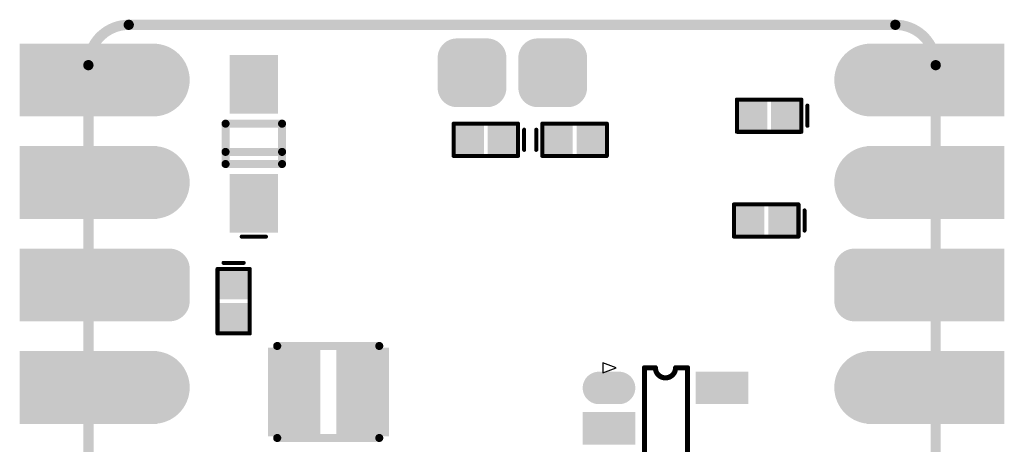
# Model space of a CAD drawing. Header units: millimetres. Extents: x 126.2 to 150.6, y 45.7 to 97.
# Tile 7 of 7: x 126.2 to 150.6, y 86.5 to 97. Entities that reach past the tile are written whole.
import ezdxf

# ---------------------------------------------------------------- set-up
doc = ezdxf.new("R2010")
doc.units = ezdxf.units.MM
for name, color, linetype in [('BottomLayer', 5, 'Continuous'), ('BottomOverlay', 54, 'Continuous'), ('BottomPaste', 16, 'Continuous'), ('BottomSolder', 6, 'Continuous'), ('KeepOutLayer', 6, 'Continuous'), ('MidLayer1', 16, 'Continuous'), ('MidLayer2', 76, 'Continuous'), ('MidLayer3', 90, 'Continuous'), ('MidLayer4', 156, 'Continuous'), ('MultiLayer', 9, 'Continuous'), ('PadHoleLayer', 156, 'Continuous'), ('TopLayer', 1, 'Continuous'), ('TopSolder', 216, 'Continuous')]:
    doc.layers.add(name, color=color, linetype=linetype)

# ---------------------------------------------------------------- blocks, each defined once
blk = doc.blocks.new('P_________1')
at = {"layer": 'BottomLayer'}
for points, const_width in [([(-9.29, -16.51, 1), (-8.49, -16.51, 1)], 0.8), ([(8.49, -16.51, 1), (9.29, -16.51, 1)], 0.8), ([(-9.49, -18.65, 1), (-9.09, -18.65, 1)], 0.4), ([(-8.69, -18.65, 1), (-8.29, -18.65, 1)], 0.4), ([(8.29, -18.65, 1), (8.69, -18.65, 1)], 0.4), ([(9.09, -18.65, 1), (9.49, -18.65, 1)], 0.4), ([(-9.49, -19.45, 1), (-9.09, -19.45, 1)], 0.4), ([(-8.69, -19.45, 1), (-8.29, -19.45, 1)], 0.4), ([(8.29, -19.45, 1), (8.69, -19.45, 1)], 0.4), ([(9.09, -19.45, 1), (9.49, -19.45, 1)], 0.4), ([(-9.29, -21.59, 1), (-8.49, -21.59, 1)], 0.8), ([(8.49, -21.59, 1), (9.29, -21.59, 1)], 0.8), ([(-9.29, -24.13, 1), (-8.49, -24.13, 1)], 0.8), ([(8.49, -24.13, 1), (9.29, -24.13, 1)], 0.8)]:
    blk.add_lwpolyline(points, format="xyb", close=True, dxfattribs=dict(at, const_width=const_width))
for points in [[(-12.1, -17.31), (-8.9, -17.31), (-12.1, -15.71), (-8.9, -15.71)], [(8.9, -17.31), (12.1, -17.31), (8.9, -15.71), (12.1, -15.71)], [(-12.1, -19.85), (-8.9, -19.85), (-12.1, -18.25), (-8.9, -18.25)], [(-8.49, -19.85), (-8.49, -18.25), (-9.29, -19.85), (-9.29, -18.25)], [(9.29, -19.85), (9.29, -18.25), (8.49, -19.85), (8.49, -18.25)], [(8.9, -19.85), (12.1, -19.85), (8.9, -18.25), (12.1, -18.25)], [(-8.09, -19.45), (-8.09, -18.65), (-9.69, -19.45), (-9.69, -18.65)], [(9.69, -19.45), (9.69, -18.65), (8.09, -19.45), (8.09, -18.65)], [(-12.1, -22.39), (-8.9, -22.39), (-12.1, -20.79), (-8.9, -20.79)], [(8.9, -22.39), (12.1, -22.39), (8.9, -20.79), (12.1, -20.79)], [(-12.1, -24.93), (-8.9, -24.93), (-12.1, -23.33), (-8.9, -23.33)], [(8.9, -24.93), (12.1, -24.93), (8.9, -23.33), (12.1, -23.33)]]:
    blk.add_solid(points, dxfattribs=at)
at = {"layer": 'BottomSolder'}
for points, const_width in [([(-9.341, -16.51, 1), (-8.439, -16.51, 1)], 0.902), ([(8.439, -16.51, 1), (9.341, -16.51, 1)], 0.902), ([(-9.541, -18.65, 1), (-9.039, -18.65, 1)], 0.502), ([(-8.741, -18.65, 1), (-8.239, -18.65, 1)], 0.502), ([(8.239, -18.65, 1), (8.741, -18.65, 1)], 0.502), ([(9.039, -18.65, 1), (9.541, -18.65, 1)], 0.502), ([(-9.541, -19.45, 1), (-9.039, -19.45, 1)], 0.502), ([(-8.741, -19.45, 1), (-8.239, -19.45, 1)], 0.502), ([(8.239, -19.45, 1), (8.741, -19.45, 1)], 0.502), ([(9.039, -19.45, 1), (9.541, -19.45, 1)], 0.502), ([(-9.341, -21.59, 1), (-8.439, -21.59, 1)], 0.902), ([(8.439, -21.59, 1), (9.341, -21.59, 1)], 0.902), ([(-9.341, -24.13, 1), (-8.439, -24.13, 1)], 0.902), ([(8.439, -24.13, 1), (9.341, -24.13, 1)], 0.902)]:
    blk.add_lwpolyline(points, format="xyb", close=True, dxfattribs=dict(at, const_width=const_width))
for points in [[(-12.202, -17.412), (-8.798, -17.412), (-12.202, -15.608), (-8.798, -15.608)], [(8.798, -17.412), (12.202, -17.412), (8.798, -15.608), (12.202, -15.608)], [(-12.202, -19.952), (-8.798, -19.952), (-12.202, -18.148), (-8.798, -18.148)], [(-8.49, -19.952), (-8.49, -18.148), (-9.29, -19.952), (-9.29, -18.148)], [(9.29, -19.952), (9.29, -18.148), (8.49, -19.952), (8.49, -18.148)], [(8.798, -19.952), (12.202, -19.952), (8.798, -18.148), (12.202, -18.148)], [(-7.988, -19.45), (-7.988, -18.65), (-9.792, -19.45), (-9.792, -18.65)], [(9.792, -19.45), (9.792, -18.65), (7.988, -19.45), (7.988, -18.65)], [(-12.202, -22.492), (-8.798, -22.492), (-12.202, -20.688), (-8.798, -20.688)], [(8.798, -22.492), (12.202, -22.492), (8.798, -20.688), (12.202, -20.688)], [(-12.202, -25.032), (-8.798, -25.032), (-12.202, -23.228), (-8.798, -23.228)], [(8.798, -25.032), (12.202, -25.032), (8.798, -23.228), (12.202, -23.228)]]:
    blk.add_solid(points, dxfattribs=at)
at = {"layer": 'MidLayer1'}
for points, const_width in [([(-9.29, -16.51, 1), (-8.49, -16.51, 1)], 0.8), ([(8.49, -16.51, 1), (9.29, -16.51, 1)], 0.8), ([(-9.49, -18.65, 1), (-9.09, -18.65, 1)], 0.4), ([(-8.69, -18.65, 1), (-8.29, -18.65, 1)], 0.4), ([(8.29, -18.65, 1), (8.69, -18.65, 1)], 0.4), ([(9.09, -18.65, 1), (9.49, -18.65, 1)], 0.4), ([(-9.49, -19.45, 1), (-9.09, -19.45, 1)], 0.4), ([(-8.69, -19.45, 1), (-8.29, -19.45, 1)], 0.4), ([(8.29, -19.45, 1), (8.69, -19.45, 1)], 0.4), ([(9.09, -19.45, 1), (9.49, -19.45, 1)], 0.4), ([(-9.29, -21.59, 1), (-8.49, -21.59, 1)], 0.8), ([(8.49, -21.59, 1), (9.29, -21.59, 1)], 0.8), ([(-9.29, -24.13, 1), (-8.49, -24.13, 1)], 0.8), ([(8.49, -24.13, 1), (9.29, -24.13, 1)], 0.8)]:
    blk.add_lwpolyline(points, format="xyb", close=True, dxfattribs=dict(at, const_width=const_width))
for points in [[(-12.1, -17.31), (-8.9, -17.31), (-12.1, -15.71), (-8.9, -15.71)], [(8.9, -17.31), (12.1, -17.31), (8.9, -15.71), (12.1, -15.71)], [(-12.1, -19.85), (-8.9, -19.85), (-12.1, -18.25), (-8.9, -18.25)], [(-8.49, -19.85), (-8.49, -18.25), (-9.29, -19.85), (-9.29, -18.25)], [(9.29, -19.85), (9.29, -18.25), (8.49, -19.85), (8.49, -18.25)], [(8.9, -19.85), (12.1, -19.85), (8.9, -18.25), (12.1, -18.25)], [(-8.09, -19.45), (-8.09, -18.65), (-9.69, -19.45), (-9.69, -18.65)], [(9.69, -19.45), (9.69, -18.65), (8.09, -19.45), (8.09, -18.65)], [(-12.1, -22.39), (-8.9, -22.39), (-12.1, -20.79), (-8.9, -20.79)], [(8.9, -22.39), (12.1, -22.39), (8.9, -20.79), (12.1, -20.79)], [(-12.1, -24.93), (-8.9, -24.93), (-12.1, -23.33), (-8.9, -23.33)], [(8.9, -24.93), (12.1, -24.93), (8.9, -23.33), (12.1, -23.33)]]:
    blk.add_solid(points, dxfattribs=at)
at = {"layer": 'MidLayer2'}
for points, const_width in [([(-9.29, -16.51, 1), (-8.49, -16.51, 1)], 0.8), ([(8.49, -16.51, 1), (9.29, -16.51, 1)], 0.8), ([(-9.49, -18.65, 1), (-9.09, -18.65, 1)], 0.4), ([(-8.69, -18.65, 1), (-8.29, -18.65, 1)], 0.4), ([(8.29, -18.65, 1), (8.69, -18.65, 1)], 0.4), ([(9.09, -18.65, 1), (9.49, -18.65, 1)], 0.4), ([(-9.49, -19.45, 1), (-9.09, -19.45, 1)], 0.4), ([(-8.69, -19.45, 1), (-8.29, -19.45, 1)], 0.4), ([(8.29, -19.45, 1), (8.69, -19.45, 1)], 0.4), ([(9.09, -19.45, 1), (9.49, -19.45, 1)], 0.4), ([(-9.29, -21.59, 1), (-8.49, -21.59, 1)], 0.8), ([(8.49, -21.59, 1), (9.29, -21.59, 1)], 0.8), ([(-9.29, -24.13, 1), (-8.49, -24.13, 1)], 0.8), ([(8.49, -24.13, 1), (9.29, -24.13, 1)], 0.8)]:
    blk.add_lwpolyline(points, format="xyb", close=True, dxfattribs=dict(at, const_width=const_width))
for points in [[(-12.1, -17.31), (-8.9, -17.31), (-12.1, -15.71), (-8.9, -15.71)], [(8.9, -17.31), (12.1, -17.31), (8.9, -15.71), (12.1, -15.71)], [(-12.1, -19.85), (-8.9, -19.85), (-12.1, -18.25), (-8.9, -18.25)], [(-8.49, -19.85), (-8.49, -18.25), (-9.29, -19.85), (-9.29, -18.25)], [(9.29, -19.85), (9.29, -18.25), (8.49, -19.85), (8.49, -18.25)], [(8.9, -19.85), (12.1, -19.85), (8.9, -18.25), (12.1, -18.25)], [(-8.09, -19.45), (-8.09, -18.65), (-9.69, -19.45), (-9.69, -18.65)], [(9.69, -19.45), (9.69, -18.65), (8.09, -19.45), (8.09, -18.65)], [(-12.1, -22.39), (-8.9, -22.39), (-12.1, -20.79), (-8.9, -20.79)], [(8.9, -22.39), (12.1, -22.39), (8.9, -20.79), (12.1, -20.79)], [(-12.1, -24.93), (-8.9, -24.93), (-12.1, -23.33), (-8.9, -23.33)], [(8.9, -24.93), (12.1, -24.93), (8.9, -23.33), (12.1, -23.33)]]:
    blk.add_solid(points, dxfattribs=at)
at = {"layer": 'MidLayer3'}
for points, const_width in [([(-9.29, -16.51, 1), (-8.49, -16.51, 1)], 0.8), ([(8.49, -16.51, 1), (9.29, -16.51, 1)], 0.8), ([(-9.49, -18.65, 1), (-9.09, -18.65, 1)], 0.4), ([(-8.69, -18.65, 1), (-8.29, -18.65, 1)], 0.4), ([(8.29, -18.65, 1), (8.69, -18.65, 1)], 0.4), ([(9.09, -18.65, 1), (9.49, -18.65, 1)], 0.4), ([(-9.49, -19.45, 1), (-9.09, -19.45, 1)], 0.4), ([(-8.69, -19.45, 1), (-8.29, -19.45, 1)], 0.4), ([(8.29, -19.45, 1), (8.69, -19.45, 1)], 0.4), ([(9.09, -19.45, 1), (9.49, -19.45, 1)], 0.4), ([(-9.29, -21.59, 1), (-8.49, -21.59, 1)], 0.8), ([(8.49, -21.59, 1), (9.29, -21.59, 1)], 0.8), ([(-9.29, -24.13, 1), (-8.49, -24.13, 1)], 0.8), ([(8.49, -24.13, 1), (9.29, -24.13, 1)], 0.8)]:
    blk.add_lwpolyline(points, format="xyb", close=True, dxfattribs=dict(at, const_width=const_width))
for points in [[(-12.1, -17.31), (-8.9, -17.31), (-12.1, -15.71), (-8.9, -15.71)], [(8.9, -17.31), (12.1, -17.31), (8.9, -15.71), (12.1, -15.71)], [(-12.1, -19.85), (-8.9, -19.85), (-12.1, -18.25), (-8.9, -18.25)], [(-8.49, -19.85), (-8.49, -18.25), (-9.29, -19.85), (-9.29, -18.25)], [(9.29, -19.85), (9.29, -18.25), (8.49, -19.85), (8.49, -18.25)], [(8.9, -19.85), (12.1, -19.85), (8.9, -18.25), (12.1, -18.25)], [(-8.09, -19.45), (-8.09, -18.65), (-9.69, -19.45), (-9.69, -18.65)], [(9.69, -19.45), (9.69, -18.65), (8.09, -19.45), (8.09, -18.65)], [(-12.1, -22.39), (-8.9, -22.39), (-12.1, -20.79), (-8.9, -20.79)], [(8.9, -22.39), (12.1, -22.39), (8.9, -20.79), (12.1, -20.79)], [(-12.1, -24.93), (-8.9, -24.93), (-12.1, -23.33), (-8.9, -23.33)], [(8.9, -24.93), (12.1, -24.93), (8.9, -23.33), (12.1, -23.33)]]:
    blk.add_solid(points, dxfattribs=at)
at = {"layer": 'MidLayer4'}
for points, const_width in [([(-9.29, -16.51, 1), (-8.49, -16.51, 1)], 0.8), ([(8.49, -16.51, 1), (9.29, -16.51, 1)], 0.8), ([(-9.49, -18.65, 1), (-9.09, -18.65, 1)], 0.4), ([(-8.69, -18.65, 1), (-8.29, -18.65, 1)], 0.4), ([(8.29, -18.65, 1), (8.69, -18.65, 1)], 0.4), ([(9.09, -18.65, 1), (9.49, -18.65, 1)], 0.4), ([(-9.49, -19.45, 1), (-9.09, -19.45, 1)], 0.4), ([(-8.69, -19.45, 1), (-8.29, -19.45, 1)], 0.4), ([(8.29, -19.45, 1), (8.69, -19.45, 1)], 0.4), ([(9.09, -19.45, 1), (9.49, -19.45, 1)], 0.4), ([(-9.29, -21.59, 1), (-8.49, -21.59, 1)], 0.8), ([(8.49, -21.59, 1), (9.29, -21.59, 1)], 0.8), ([(-9.29, -24.13, 1), (-8.49, -24.13, 1)], 0.8), ([(8.49, -24.13, 1), (9.29, -24.13, 1)], 0.8)]:
    blk.add_lwpolyline(points, format="xyb", close=True, dxfattribs=dict(at, const_width=const_width))
for points in [[(-12.1, -17.31), (-8.9, -17.31), (-12.1, -15.71), (-8.9, -15.71)], [(8.9, -17.31), (12.1, -17.31), (8.9, -15.71), (12.1, -15.71)], [(-12.1, -19.85), (-8.9, -19.85), (-12.1, -18.25), (-8.9, -18.25)], [(-8.49, -19.85), (-8.49, -18.25), (-9.29, -19.85), (-9.29, -18.25)], [(9.29, -19.85), (9.29, -18.25), (8.49, -19.85), (8.49, -18.25)], [(8.9, -19.85), (12.1, -19.85), (8.9, -18.25), (12.1, -18.25)], [(-8.09, -19.45), (-8.09, -18.65), (-9.69, -19.45), (-9.69, -18.65)], [(9.69, -19.45), (9.69, -18.65), (8.09, -19.45), (8.09, -18.65)], [(-12.1, -22.39), (-8.9, -22.39), (-12.1, -20.79), (-8.9, -20.79)], [(8.9, -22.39), (12.1, -22.39), (8.9, -20.79), (12.1, -20.79)], [(-12.1, -24.93), (-8.9, -24.93), (-12.1, -23.33), (-8.9, -23.33)], [(8.9, -24.93), (12.1, -24.93), (8.9, -23.33), (12.1, -23.33)]]:
    blk.add_solid(points, dxfattribs=at)
at = {"layer": 'MultiLayer'}
for points, const_width in [([(-9.29, -16.51, 1), (-8.49, -16.51, 1)], 0.8), ([(8.49, -16.51, 1), (9.29, -16.51, 1)], 0.8), ([(-9.49, -18.65, 1), (-9.09, -18.65, 1)], 0.4), ([(-8.69, -18.65, 1), (-8.29, -18.65, 1)], 0.4), ([(8.29, -18.65, 1), (8.69, -18.65, 1)], 0.4), ([(9.09, -18.65, 1), (9.49, -18.65, 1)], 0.4), ([(-9.49, -19.45, 1), (-9.09, -19.45, 1)], 0.4), ([(-8.69, -19.45, 1), (-8.29, -19.45, 1)], 0.4), ([(8.29, -19.45, 1), (8.69, -19.45, 1)], 0.4), ([(9.09, -19.45, 1), (9.49, -19.45, 1)], 0.4), ([(-9.29, -21.59, 1), (-8.49, -21.59, 1)], 0.8), ([(8.49, -21.59, 1), (9.29, -21.59, 1)], 0.8), ([(-9.29, -24.13, 1), (-8.49, -24.13, 1)], 0.8), ([(8.49, -24.13, 1), (9.29, -24.13, 1)], 0.8)]:
    blk.add_lwpolyline(points, format="xyb", close=True, dxfattribs=dict(at, const_width=const_width))
for points in [[(-12.1, -17.31), (-8.9, -17.31), (-12.1, -15.71), (-8.9, -15.71)], [(8.9, -17.31), (12.1, -17.31), (8.9, -15.71), (12.1, -15.71)], [(-12.1, -19.85), (-8.9, -19.85), (-12.1, -18.25), (-8.9, -18.25)], [(-8.49, -19.85), (-8.49, -18.25), (-9.29, -19.85), (-9.29, -18.25)], [(9.29, -19.85), (9.29, -18.25), (8.49, -19.85), (8.49, -18.25)], [(8.9, -19.85), (12.1, -19.85), (8.9, -18.25), (12.1, -18.25)], [(-8.09, -19.45), (-8.09, -18.65), (-9.69, -19.45), (-9.69, -18.65)], [(9.69, -19.45), (9.69, -18.65), (8.09, -19.45), (8.09, -18.65)], [(-12.1, -22.39), (-8.9, -22.39), (-12.1, -20.79), (-8.9, -20.79)], [(8.9, -22.39), (12.1, -22.39), (8.9, -20.79), (12.1, -20.79)], [(-12.1, -24.93), (-8.9, -24.93), (-12.1, -23.33), (-8.9, -23.33)], [(8.9, -24.93), (12.1, -24.93), (8.9, -23.33), (12.1, -23.33)]]:
    blk.add_solid(points, dxfattribs=at)
at = {"layer": 'PadHoleLayer', "const_width": 0.5}
for points in [[(-10.75, -16.51, 1), (-10.25, -16.51, 1)], [(-9.14, -16.51, 1), (-8.64, -16.51, 1)], [(8.64, -16.51, 1), (9.14, -16.51, 1)], [(10.25, -16.51, 1), (10.75, -16.51, 1)], [(-10.75, -19.05, 1), (-10.25, -19.05, 1)], [(-9.14, -19.05, 1), (-8.64, -19.05, 1)], [(8.64, -19.05, 1), (9.14, -19.05, 1)], [(10.25, -19.05, 1), (10.75, -19.05, 1)], [(-10.75, -21.59, 1), (-10.25, -21.59, 1)], [(-9.14, -21.59, 1), (-8.64, -21.59, 1)], [(8.64, -21.59, 1), (9.14, -21.59, 1)], [(10.25, -21.59, 1), (10.75, -21.59, 1)], [(-10.75, -24.13, 1), (-10.25, -24.13, 1)], [(-9.14, -24.13, 1), (-8.64, -24.13, 1)], [(8.64, -24.13, 1), (9.14, -24.13, 1)], [(10.25, -24.13, 1), (10.75, -24.13, 1)]]:
    blk.add_lwpolyline(points, format="xyb", close=True, dxfattribs=at)
at = {"layer": 'TopLayer'}
for points, const_width in [([(-9.29, -16.51, 1), (-8.49, -16.51, 1)], 0.8), ([(8.49, -16.51, 1), (9.29, -16.51, 1)], 0.8), ([(-9.49, -18.65, 1), (-9.09, -18.65, 1)], 0.4), ([(-8.69, -18.65, 1), (-8.29, -18.65, 1)], 0.4), ([(8.29, -18.65, 1), (8.69, -18.65, 1)], 0.4), ([(9.09, -18.65, 1), (9.49, -18.65, 1)], 0.4), ([(-9.49, -19.45, 1), (-9.09, -19.45, 1)], 0.4), ([(-8.69, -19.45, 1), (-8.29, -19.45, 1)], 0.4), ([(8.29, -19.45, 1), (8.69, -19.45, 1)], 0.4), ([(9.09, -19.45, 1), (9.49, -19.45, 1)], 0.4), ([(-9.29, -21.59, 1), (-8.49, -21.59, 1)], 0.8), ([(8.49, -21.59, 1), (9.29, -21.59, 1)], 0.8), ([(-9.29, -24.13, 1), (-8.49, -24.13, 1)], 0.8), ([(8.49, -24.13, 1), (9.29, -24.13, 1)], 0.8)]:
    blk.add_lwpolyline(points, format="xyb", close=True, dxfattribs=dict(at, const_width=const_width))
for points in [[(-12.1, -17.31), (-8.9, -17.31), (-12.1, -15.71), (-8.9, -15.71)], [(8.9, -17.31), (12.1, -17.31), (8.9, -15.71), (12.1, -15.71)], [(-12.1, -19.85), (-8.9, -19.85), (-12.1, -18.25), (-8.9, -18.25)], [(-8.49, -19.85), (-8.49, -18.25), (-9.29, -19.85), (-9.29, -18.25)], [(9.29, -19.85), (9.29, -18.25), (8.49, -19.85), (8.49, -18.25)], [(8.9, -19.85), (12.1, -19.85), (8.9, -18.25), (12.1, -18.25)], [(-8.09, -19.45), (-8.09, -18.65), (-9.69, -19.45), (-9.69, -18.65)], [(9.69, -19.45), (9.69, -18.65), (8.09, -19.45), (8.09, -18.65)], [(-12.1, -22.39), (-8.9, -22.39), (-12.1, -20.79), (-8.9, -20.79)], [(8.9, -22.39), (12.1, -22.39), (8.9, -20.79), (12.1, -20.79)], [(-12.1, -24.93), (-8.9, -24.93), (-12.1, -23.33), (-8.9, -23.33)], [(8.9, -24.93), (12.1, -24.93), (8.9, -23.33), (12.1, -23.33)]]:
    blk.add_solid(points, dxfattribs=at)
at = {"layer": 'TopSolder'}
for points, const_width in [([(-9.341, -16.51, 1), (-8.439, -16.51, 1)], 0.902), ([(8.439, -16.51, 1), (9.341, -16.51, 1)], 0.902), ([(-9.541, -18.65, 1), (-9.039, -18.65, 1)], 0.502), ([(-8.741, -18.65, 1), (-8.239, -18.65, 1)], 0.502), ([(8.239, -18.65, 1), (8.741, -18.65, 1)], 0.502), ([(9.039, -18.65, 1), (9.541, -18.65, 1)], 0.502), ([(-9.541, -19.45, 1), (-9.039, -19.45, 1)], 0.502), ([(-8.741, -19.45, 1), (-8.239, -19.45, 1)], 0.502), ([(8.239, -19.45, 1), (8.741, -19.45, 1)], 0.502), ([(9.039, -19.45, 1), (9.541, -19.45, 1)], 0.502), ([(-9.341, -21.59, 1), (-8.439, -21.59, 1)], 0.902), ([(8.439, -21.59, 1), (9.341, -21.59, 1)], 0.902), ([(-9.341, -24.13, 1), (-8.439, -24.13, 1)], 0.902), ([(8.439, -24.13, 1), (9.341, -24.13, 1)], 0.902)]:
    blk.add_lwpolyline(points, format="xyb", close=True, dxfattribs=dict(at, const_width=const_width))
for points in [[(-12.202, -17.412), (-8.798, -17.412), (-12.202, -15.608), (-8.798, -15.608)], [(8.798, -17.412), (12.202, -17.412), (8.798, -15.608), (12.202, -15.608)], [(-12.202, -19.952), (-8.798, -19.952), (-12.202, -18.148), (-8.798, -18.148)], [(-8.49, -19.952), (-8.49, -18.148), (-9.29, -19.952), (-9.29, -18.148)], [(9.29, -19.952), (9.29, -18.148), (8.49, -19.952), (8.49, -18.148)], [(8.798, -19.952), (12.202, -19.952), (8.798, -18.148), (12.202, -18.148)], [(-7.988, -19.45), (-7.988, -18.65), (-9.792, -19.45), (-9.792, -18.65)], [(9.792, -19.45), (9.792, -18.65), (7.988, -19.45), (7.988, -18.65)], [(-12.202, -22.492), (-8.798, -22.492), (-12.202, -20.688), (-8.798, -20.688)], [(8.798, -22.492), (12.202, -22.492), (8.798, -20.688), (12.202, -20.688)], [(-12.202, -25.032), (-8.798, -25.032), (-12.202, -23.228), (-8.798, -23.228)], [(8.798, -25.032), (12.202, -25.032), (8.798, -23.228), (12.202, -23.228)]]:
    blk.add_solid(points, dxfattribs=at)
blk = doc.blocks.new('T_________B_8')
at = {"layer": 'BottomLayer', "const_width": 0.375}
for points in [[(-0.562, 0.375, 1), (-0.187, 0.375, 1)], [(0.187, 0.375, 1), (0.562, 0.375, 1)], [(-0.562, -0.375, 1), (-0.187, -0.375, 1)], [(0.187, -0.375, 1), (0.562, -0.375, 1)]]:
    blk.add_lwpolyline(points, format="xyb", close=True, dxfattribs=at)
at = {"layer": 'BottomLayer'}
for points in [[(0.375, -0.75), (0.375, 0.75), (-0.375, -0.75), (-0.375, 0.75)], [(0.75, -0.375), (0.75, 0.375), (-0.75, -0.375), (-0.75, 0.375)]]:
    blk.add_solid(points, dxfattribs=at)
at = {"layer": 'BottomPaste', "const_width": 0.375}
for points in [[(-0.562, 0.375, 1), (-0.187, 0.375, 1)], [(0.187, 0.375, 1), (0.562, 0.375, 1)], [(-0.562, -0.375, 1), (-0.187, -0.375, 1)], [(0.187, -0.375, 1), (0.562, -0.375, 1)]]:
    blk.add_lwpolyline(points, format="xyb", close=True, dxfattribs=at)
at = {"layer": 'BottomPaste'}
for points in [[(0.375, -0.75), (0.375, 0.75), (-0.375, -0.75), (-0.375, 0.75)], [(0.75, -0.375), (0.75, 0.375), (-0.75, -0.375), (-0.75, 0.375)]]:
    blk.add_solid(points, dxfattribs=at)
at = {"layer": 'BottomSolder', "const_width": 0.477}
for points in [[(-0.613, 0.375, 1), (-0.137, 0.375, 1)], [(0.137, 0.375, 1), (0.613, 0.375, 1)], [(-0.613, -0.375, 1), (-0.137, -0.375, 1)], [(0.137, -0.375, 1), (0.613, -0.375, 1)]]:
    blk.add_lwpolyline(points, format="xyb", close=True, dxfattribs=at)
at = {"layer": 'BottomSolder'}
for points in [[(0.375, -0.852), (0.375, 0.852), (-0.375, -0.852), (-0.375, 0.852)], [(0.852, -0.375), (0.852, 0.375), (-0.852, -0.375), (-0.852, 0.375)]]:
    blk.add_solid(points, dxfattribs=at)
blk = doc.blocks.new('T_________B_9')
at = {"layer": 'BottomLayer', "const_width": 0.375}
for points in [[(-0.562, 0.375, 1), (-0.187, 0.375, 1)], [(0.187, 0.375, 1), (0.562, 0.375, 1)], [(-0.562, -0.375, 1), (-0.187, -0.375, 1)], [(0.187, -0.375, 1), (0.562, -0.375, 1)]]:
    blk.add_lwpolyline(points, format="xyb", close=True, dxfattribs=at)
at = {"layer": 'BottomLayer'}
for points in [[(0.375, -0.75), (0.375, 0.75), (-0.375, -0.75), (-0.375, 0.75)], [(0.75, -0.375), (0.75, 0.375), (-0.75, -0.375), (-0.75, 0.375)]]:
    blk.add_solid(points, dxfattribs=at)
at = {"layer": 'BottomPaste', "const_width": 0.375}
for points in [[(-0.562, 0.375, 1), (-0.187, 0.375, 1)], [(0.187, 0.375, 1), (0.562, 0.375, 1)], [(-0.562, -0.375, 1), (-0.187, -0.375, 1)], [(0.187, -0.375, 1), (0.562, -0.375, 1)]]:
    blk.add_lwpolyline(points, format="xyb", close=True, dxfattribs=at)
at = {"layer": 'BottomPaste'}
for points in [[(0.375, -0.75), (0.375, 0.75), (-0.375, -0.75), (-0.375, 0.75)], [(0.75, -0.375), (0.75, 0.375), (-0.75, -0.375), (-0.75, 0.375)]]:
    blk.add_solid(points, dxfattribs=at)
at = {"layer": 'BottomSolder', "const_width": 0.477}
for points in [[(-0.613, 0.375, 1), (-0.137, 0.375, 1)], [(0.137, 0.375, 1), (0.613, 0.375, 1)], [(-0.613, -0.375, 1), (-0.137, -0.375, 1)], [(0.137, -0.375, 1), (0.613, -0.375, 1)]]:
    blk.add_lwpolyline(points, format="xyb", close=True, dxfattribs=at)
at = {"layer": 'BottomSolder'}
for points in [[(0.375, -0.852), (0.375, 0.852), (-0.375, -0.852), (-0.375, 0.852)], [(0.852, -0.375), (0.852, 0.375), (-0.852, -0.375), (-0.852, 0.375)]]:
    blk.add_solid(points, dxfattribs=at)
blk = doc.blocks.new('SOT_23_5_B_12')
at = {"layer": 'BottomLayer', "const_width": 0.6}
blk.add_lwpolyline([(-1.147, 1), (-1.647, 1)], dxfattribs=at)
at = {"layer": 'BottomLayer', "const_width": 0.3}
for points in [[(-1.797, 1, 1), (-1.497, 1, 1)], [(-1.297, 1, 1), (-0.997, 1, 1)]]:
    blk.add_lwpolyline(points, format="xyb", close=True, dxfattribs=at)
at = {"layer": 'BottomLayer'}
for points in [[(0.853, 1.3), (0.853, 0.7), (1.953, 1.3), (1.953, 0.7)], [(-1.947, 0.3), (-1.947, -0.3), (-0.847, 0.3), (-0.847, -0.3)], [(-1.947, -0.7), (-1.947, -1.3), (-0.847, -0.7), (-0.847, -1.3)], [(0.853, -0.7), (0.853, -1.3), (1.953, -0.7), (1.953, -1.3)]]:
    blk.add_solid(points, dxfattribs=at)
at = {"layer": 'BottomOverlay'}
for p, q in [((-1.216, 1.5), (-1.55, 1.625)), ((-1.55, 1.625), (-1.55, 1.375)), ((-1.55, 1.375), (-1.216, 1.5))]:
    blk.add_line(p, q, dxfattribs=at)
at = {"layer": 'BottomOverlay', "const_width": 0.127}
for points in [[(-0.518, -1.5), (-0.518, 1.5)], [(-0.518, 1.5), (-0.247, 1.5)], [(0.253, 1.5), (0.55, 1.5)], [(0.55, -1.5), (0.55, 1.5)], [(-0.518, -1.5), (0.55, -1.5)]]:
    blk.add_lwpolyline(points, dxfattribs=at)
at = {"layer": 'BottomOverlay', "const_width": 0.0635}
for points in [[(-0.55, 1.5, 1), (-0.487, 1.5, 1)], [(-0.55, 1.5, 1), (-0.487, 1.5, 1)], [(-0.279, 1.5, 1), (-0.215, 1.5, 1)], [(-0.279, 1.5, 1), (-0.215, 1.5, 1)], [(0.221, 1.5, 1), (0.285, 1.5, 1)], [(0.221, 1.5, 1), (0.285, 1.5, 1)], [(0.518, 1.5, 1), (0.582, 1.5, 1)], [(0.518, 1.5, 1), (0.582, 1.5, 1)], [(-0.55, -1.5, 1), (-0.487, -1.5, 1)], [(-0.55, -1.5, 1), (-0.487, -1.5, 1)], [(0.518, -1.5, 1), (0.582, -1.5, 1)], [(0.518, -1.5, 1), (0.582, -1.5, 1)]]:
    blk.add_lwpolyline(points, format="xyb", close=True, dxfattribs=at)
at = {"layer": 'BottomOverlay', "const_width": 0.127}
blk.add_lwpolyline([(0.253, 1.5, -1), (-0.247, 1.5)], format="xyb", dxfattribs=at)
at = {"layer": 'BottomPaste', "const_width": 0.6}
blk.add_lwpolyline([(-1.147, 1), (-1.647, 1)], dxfattribs=at)
at = {"layer": 'BottomPaste', "const_width": 0.3}
for points in [[(-1.797, 1, 1), (-1.497, 1, 1)], [(-1.297, 1, 1), (-0.997, 1, 1)]]:
    blk.add_lwpolyline(points, format="xyb", close=True, dxfattribs=at)
at = {"layer": 'BottomPaste'}
for points in [[(0.853, 1.3), (0.853, 0.7), (1.953, 1.3), (1.953, 0.7)], [(-1.947, 0.3), (-1.947, -0.3), (-0.847, 0.3), (-0.847, -0.3)], [(-1.947, -0.7), (-1.947, -1.3), (-0.847, -0.7), (-0.847, -1.3)], [(0.853, -0.7), (0.853, -1.3), (1.953, -0.7), (1.953, -1.3)]]:
    blk.add_solid(points, dxfattribs=at)
at = {"layer": 'BottomSolder', "const_width": 0.803}
blk.add_lwpolyline([(-1.147, 1), (-1.647, 1)], dxfattribs=at)
at = {"layer": 'BottomSolder', "const_width": 0.402}
for points in [[(-1.848, 1, 1), (-1.446, 1, 1)], [(-1.348, 1, 1), (-0.946, 1, 1)]]:
    blk.add_lwpolyline(points, format="xyb", close=True, dxfattribs=at)
at = {"layer": 'BottomSolder'}
for points in [[(0.751, 1.402), (0.751, 0.598), (2.055, 1.402), (2.055, 0.598)], [(-2.049, 0.402), (-2.049, -0.402), (-0.745, 0.402), (-0.745, -0.402)], [(-2.049, -0.598), (-2.049, -1.402), (-0.745, -0.598), (-0.745, -1.402)], [(0.751, -0.598), (0.751, -1.402), (2.055, -0.598), (2.055, -1.402)]]:
    blk.add_solid(points, dxfattribs=at)
blk = doc.blocks.new('PL_2520_B_22')
at = {"layer": 'BottomLayer'}
for points in [[(-1.4, -1), (-0.3, -1), (-1.4, 1), (-0.3, 1)], [(0.3, -1), (1.4, -1), (0.3, 1), (1.4, 1)]]:
    blk.add_solid(points, dxfattribs=at)
at = {"layer": 'BottomOverlay', "const_width": 0.2}
for points in [[(-1.27, 1.14), (1.26, 1.14)], [(-1.27, -1.14), (1.26, -1.14)]]:
    blk.add_lwpolyline(points, dxfattribs=at)
at = {"layer": 'BottomOverlay', "const_width": 0.1}
for points in [[(-1.32, 1.14, 1), (-1.22, 1.14, 1)], [(1.21, 1.14, 1), (1.31, 1.14, 1)], [(-1.32, -1.14, 1), (-1.22, -1.14, 1)], [(1.21, -1.14, 1), (1.31, -1.14, 1)]]:
    blk.add_lwpolyline(points, format="xyb", close=True, dxfattribs=at)
at = {"layer": 'BottomPaste'}
for points in [[(-1.4, -1), (-0.3, -1), (-1.4, 1), (-0.3, 1)], [(0.3, -1), (1.4, -1), (0.3, 1), (1.4, 1)]]:
    blk.add_solid(points, dxfattribs=at)
at = {"layer": 'BottomSolder'}
for points in [[(-1.502, -1.102), (-0.198, -1.102), (-1.502, 1.102), (-0.198, 1.102)], [(0.198, -1.102), (1.502, -1.102), (0.198, 1.102), (1.502, 1.102)]]:
    blk.add_solid(points, dxfattribs=at)
blk = doc.blocks.new('ESD0402_B_28')
at = {"layer": 'BottomLayer'}
for points in [[(-0.7, 0.3), (-0.7, -0.3), (-0.15, 0.3), (-0.15, -0.3)], [(0.15, 0.3), (0.15, -0.3), (0.7, 0.3), (0.7, -0.3)]]:
    blk.add_solid(points, dxfattribs=at)
at = {"layer": 'BottomOverlay', "const_width": 0.1}
for points in [[(-0.8, 0.4), (-0.8, -0.4)], [(0.8, 0.4), (-0.8, 0.4)], [(0.8, 0.4), (0.8, -0.4)], [(0.95, 0.25), (0.95, -0.25)], [(0.8, -0.4), (-0.8, -0.4)]]:
    blk.add_lwpolyline(points, dxfattribs=at)
at = {"layer": 'BottomOverlay', "const_width": 0.05}
for points in [[(-0.825, 0.4, 1), (-0.775, 0.4, 1)], [(-0.825, 0.4, 1), (-0.775, 0.4, 1)], [(0.775, 0.4, 1), (0.825, 0.4, 1)], [(0.775, 0.4, 1), (0.825, 0.4, 1)], [(0.925, 0.25, 1), (0.975, 0.25, 1)], [(0.925, -0.25, 1), (0.975, -0.25, 1)], [(-0.825, -0.4, 1), (-0.775, -0.4, 1)], [(-0.825, -0.4, 1), (-0.775, -0.4, 1)], [(0.775, -0.4, 1), (0.825, -0.4, 1)], [(0.775, -0.4, 1), (0.825, -0.4, 1)]]:
    blk.add_lwpolyline(points, format="xyb", close=True, dxfattribs=at)
at = {"layer": 'BottomPaste'}
for points in [[(-0.7, 0.3), (-0.7, -0.3), (-0.15, 0.3), (-0.15, -0.3)], [(0.15, 0.3), (0.15, -0.3), (0.7, 0.3), (0.7, -0.3)]]:
    blk.add_solid(points, dxfattribs=at)
at = {"layer": 'BottomSolder'}
for points in [[(-0.802, 0.402), (-0.802, -0.402), (-0.048, 0.402), (-0.048, -0.402)], [(0.048, 0.402), (0.048, -0.402), (0.802, 0.402), (0.802, -0.402)]]:
    blk.add_solid(points, dxfattribs=at)
blk = doc.blocks.new('ESD0402_B_29')
at = {"layer": 'BottomLayer'}
for points in [[(-0.7, 0.3), (-0.7, -0.3), (-0.15, 0.3), (-0.15, -0.3)], [(0.15, 0.3), (0.15, -0.3), (0.7, 0.3), (0.7, -0.3)]]:
    blk.add_solid(points, dxfattribs=at)
at = {"layer": 'BottomOverlay', "const_width": 0.1}
for points in [[(-0.8, -0.4), (-0.8, 0.4)], [(-0.8, 0.4), (0.8, 0.4)], [(0.8, -0.4), (0.8, 0.4)], [(0.95, -0.25), (0.95, 0.25)], [(-0.8, -0.4), (0.8, -0.4)]]:
    blk.add_lwpolyline(points, dxfattribs=at)
at = {"layer": 'BottomOverlay', "const_width": 0.05}
for points in [[(-0.825, 0.4, 1), (-0.775, 0.4, 1)], [(-0.825, 0.4, 1), (-0.775, 0.4, 1)], [(0.775, 0.4, 1), (0.825, 0.4, 1)], [(0.775, 0.4, 1), (0.825, 0.4, 1)], [(0.925, 0.25, 1), (0.975, 0.25, 1)], [(0.925, -0.25, 1), (0.975, -0.25, 1)], [(-0.825, -0.4, 1), (-0.775, -0.4, 1)], [(-0.825, -0.4, 1), (-0.775, -0.4, 1)], [(0.775, -0.4, 1), (0.825, -0.4, 1)], [(0.775, -0.4, 1), (0.825, -0.4, 1)]]:
    blk.add_lwpolyline(points, format="xyb", close=True, dxfattribs=at)
at = {"layer": 'BottomPaste'}
for points in [[(-0.7, 0.3), (-0.7, -0.3), (-0.15, 0.3), (-0.15, -0.3)], [(0.15, 0.3), (0.15, -0.3), (0.7, 0.3), (0.7, -0.3)]]:
    blk.add_solid(points, dxfattribs=at)
at = {"layer": 'BottomSolder'}
for points in [[(-0.802, 0.402), (-0.802, -0.402), (-0.048, 0.402), (-0.048, -0.402)], [(0.048, 0.402), (0.048, -0.402), (0.802, 0.402), (0.802, -0.402)]]:
    blk.add_solid(points, dxfattribs=at)
blk = doc.blocks.new('ESD0402_B_30')
at = {"layer": 'BottomLayer'}
for points in [[(-0.7, 0.3), (-0.7, -0.3), (-0.15, 0.3), (-0.15, -0.3)], [(0.15, 0.3), (0.15, -0.3), (0.7, 0.3), (0.7, -0.3)]]:
    blk.add_solid(points, dxfattribs=at)
at = {"layer": 'BottomOverlay', "const_width": 0.1}
for points in [[(-0.8, -0.4), (-0.8, 0.4)], [(-0.8, 0.4), (0.8, 0.4)], [(0.8, -0.4), (0.8, 0.4)], [(0.95, -0.25), (0.95, 0.25)], [(-0.8, -0.4), (0.8, -0.4)]]:
    blk.add_lwpolyline(points, dxfattribs=at)
at = {"layer": 'BottomOverlay', "const_width": 0.05}
for points in [[(-0.825, 0.4, 1), (-0.775, 0.4, 1)], [(-0.825, 0.4, 1), (-0.775, 0.4, 1)], [(0.775, 0.4, 1), (0.825, 0.4, 1)], [(0.775, 0.4, 1), (0.825, 0.4, 1)], [(0.925, 0.25, 1), (0.975, 0.25, 1)], [(0.925, -0.25, 1), (0.975, -0.25, 1)], [(-0.825, -0.4, 1), (-0.775, -0.4, 1)], [(-0.825, -0.4, 1), (-0.775, -0.4, 1)], [(0.775, -0.4, 1), (0.825, -0.4, 1)], [(0.775, -0.4, 1), (0.825, -0.4, 1)]]:
    blk.add_lwpolyline(points, format="xyb", close=True, dxfattribs=at)
at = {"layer": 'BottomPaste'}
for points in [[(-0.7, 0.3), (-0.7, -0.3), (-0.15, 0.3), (-0.15, -0.3)], [(0.15, 0.3), (0.15, -0.3), (0.7, 0.3), (0.7, -0.3)]]:
    blk.add_solid(points, dxfattribs=at)
at = {"layer": 'BottomSolder'}
for points in [[(-0.802, 0.402), (-0.802, -0.402), (-0.048, 0.402), (-0.048, -0.402)], [(0.048, 0.402), (0.048, -0.402), (0.802, 0.402), (0.802, -0.402)]]:
    blk.add_solid(points, dxfattribs=at)
blk = doc.blocks.new('ESD0402_B_31')
at = {"layer": 'BottomLayer'}
for points in [[(-0.7, 0.3), (-0.7, -0.3), (-0.15, 0.3), (-0.15, -0.3)], [(0.15, 0.3), (0.15, -0.3), (0.7, 0.3), (0.7, -0.3)]]:
    blk.add_solid(points, dxfattribs=at)
at = {"layer": 'BottomOverlay', "const_width": 0.1}
for points in [[(-0.8, -0.4), (-0.8, 0.4)], [(-0.8, 0.4), (0.8, 0.4)], [(0.8, -0.4), (0.8, 0.4)], [(0.95, -0.25), (0.95, 0.25)], [(-0.8, -0.4), (0.8, -0.4)]]:
    blk.add_lwpolyline(points, dxfattribs=at)
at = {"layer": 'BottomOverlay', "const_width": 0.05}
for points in [[(-0.825, 0.4, 1), (-0.775, 0.4, 1)], [(-0.825, 0.4, 1), (-0.775, 0.4, 1)], [(0.775, 0.4, 1), (0.825, 0.4, 1)], [(0.775, 0.4, 1), (0.825, 0.4, 1)], [(0.925, 0.25, 1), (0.975, 0.25, 1)], [(0.925, -0.25, 1), (0.975, -0.25, 1)], [(-0.825, -0.4, 1), (-0.775, -0.4, 1)], [(-0.825, -0.4, 1), (-0.775, -0.4, 1)], [(0.775, -0.4, 1), (0.825, -0.4, 1)], [(0.775, -0.4, 1), (0.825, -0.4, 1)]]:
    blk.add_lwpolyline(points, format="xyb", close=True, dxfattribs=at)
at = {"layer": 'BottomPaste'}
for points in [[(-0.7, 0.3), (-0.7, -0.3), (-0.15, 0.3), (-0.15, -0.3)], [(0.15, 0.3), (0.15, -0.3), (0.7, 0.3), (0.7, -0.3)]]:
    blk.add_solid(points, dxfattribs=at)
at = {"layer": 'BottomSolder'}
for points in [[(-0.802, 0.402), (-0.802, -0.402), (-0.048, 0.402), (-0.048, -0.402)], [(0.048, 0.402), (0.048, -0.402), (0.802, 0.402), (0.802, -0.402)]]:
    blk.add_solid(points, dxfattribs=at)
blk = doc.blocks.new('SOD_123_B_32')
at = {"layer": 'BottomLayer'}
for points in [[(-0.85, 0.5), (-2.1, 0.5), (-0.85, -0.5), (-2.1, -0.5)], [(2.1, 0.5), (0.85, 0.5), (2.1, -0.5), (0.85, -0.5)]]:
    blk.add_solid(points, dxfattribs=at)
at = {"layer": 'BottomOverlay'}
for points, const_width in [([(-0.5, 0.7), (0.5, 0.7)], 0.2), ([(-0.5, 0.7), (-0.5, -0.7)], 0.2), ([(-0.2, 0.7), (-0.2, -0.7)], 0.2), ([(0.5, 0.7), (0.5, -0.7)], 0.2), ([(-2.3, 0.3), (-2.3, -0.3)], 0.1), ([(-0.5, -0.7), (0.5, -0.7)], 0.2)]:
    blk.add_lwpolyline(points, dxfattribs=dict(at, const_width=const_width))
for points, const_width in [([(-0.55, 0.7, 1), (-0.45, 0.7, 1)], 0.1), ([(-0.55, 0.7, 1), (-0.45, 0.7, 1)], 0.1), ([(-0.25, 0.7, 1), (-0.15, 0.7, 1)], 0.1), ([(0.45, 0.7, 1), (0.55, 0.7, 1)], 0.1), ([(0.45, 0.7, 1), (0.55, 0.7, 1)], 0.1), ([(-2.325, 0.3, 1), (-2.275, 0.3, 1)], 0.05), ([(-2.325, -0.3, 1), (-2.275, -0.3, 1)], 0.05), ([(-0.55, -0.7, 1), (-0.45, -0.7, 1)], 0.1), ([(-0.55, -0.7, 1), (-0.45, -0.7, 1)], 0.1), ([(-0.25, -0.7, 1), (-0.15, -0.7, 1)], 0.1), ([(0.45, -0.7, 1), (0.55, -0.7, 1)], 0.1), ([(0.45, -0.7, 1), (0.55, -0.7, 1)], 0.1)]:
    blk.add_lwpolyline(points, format="xyb", close=True, dxfattribs=dict(at, const_width=const_width))
at = {"layer": 'BottomPaste'}
for points in [[(-0.85, 0.5), (-2.1, 0.5), (-0.85, -0.5), (-2.1, -0.5)], [(2.1, 0.5), (0.85, 0.5), (2.1, -0.5), (0.85, -0.5)]]:
    blk.add_solid(points, dxfattribs=at)
at = {"layer": 'BottomSolder'}
for points in [[(-0.748, 0.602), (-2.202, 0.602), (-0.748, -0.602), (-2.202, -0.602)], [(2.202, 0.602), (0.748, 0.602), (2.202, -0.602), (0.748, -0.602)]]:
    blk.add_solid(points, dxfattribs=at)
blk = doc.blocks.new('ESD0402_B_33')
at = {"layer": 'BottomLayer'}
for points in [[(-0.7, 0.3), (-0.7, -0.3), (-0.15, 0.3), (-0.15, -0.3)], [(0.15, 0.3), (0.15, -0.3), (0.7, 0.3), (0.7, -0.3)]]:
    blk.add_solid(points, dxfattribs=at)
at = {"layer": 'BottomOverlay', "const_width": 0.1}
for points in [[(-0.8, 0.4), (0.8, 0.4)], [(-0.8, 0.4), (-0.8, -0.4)], [(0.8, 0.4), (0.8, -0.4)], [(0.95, 0.25), (0.95, -0.25)], [(-0.8, -0.4), (0.8, -0.4)]]:
    blk.add_lwpolyline(points, dxfattribs=at)
at = {"layer": 'BottomOverlay', "const_width": 0.05}
for points in [[(-0.825, 0.4, 1), (-0.775, 0.4, 1)], [(-0.825, 0.4, 1), (-0.775, 0.4, 1)], [(0.775, 0.4, 1), (0.825, 0.4, 1)], [(0.775, 0.4, 1), (0.825, 0.4, 1)], [(0.925, 0.25, 1), (0.975, 0.25, 1)], [(0.925, -0.25, 1), (0.975, -0.25, 1)], [(-0.825, -0.4, 1), (-0.775, -0.4, 1)], [(-0.825, -0.4, 1), (-0.775, -0.4, 1)], [(0.775, -0.4, 1), (0.825, -0.4, 1)], [(0.775, -0.4, 1), (0.825, -0.4, 1)]]:
    blk.add_lwpolyline(points, format="xyb", close=True, dxfattribs=at)
at = {"layer": 'BottomPaste'}
for points in [[(-0.7, 0.3), (-0.7, -0.3), (-0.15, 0.3), (-0.15, -0.3)], [(0.15, 0.3), (0.15, -0.3), (0.7, 0.3), (0.7, -0.3)]]:
    blk.add_solid(points, dxfattribs=at)
at = {"layer": 'BottomSolder'}
for points in [[(-0.802, 0.402), (-0.802, -0.402), (-0.048, 0.402), (-0.048, -0.402)], [(0.048, 0.402), (0.048, -0.402), (0.802, 0.402), (0.802, -0.402)]]:
    blk.add_solid(points, dxfattribs=at)

msp = doc.modelspace()

# ---------------------------------------------------------------- linework, layer by layer
at = {"layer": 'KeepOutLayer', "const_width": 0.254}
for points in [[(127.908, 95.851, -0.414214), (128.908, 96.851)], [(147.908, 96.851, -0.414214), (148.908, 95.851)]]:
    msp.add_lwpolyline(points, format="xyb", dxfattribs=at)
for points in [[(128.908, 96.851), (147.908, 96.851)], [(127.908, 46.851), (127.908, 95.851)], [(148.908, 46.851), (148.908, 95.851)]]:
    msp.add_lwpolyline(points, dxfattribs=at)
at = {"layer": 'KeepOutLayer', "const_width": 0.127}
for points in [[(128.845, 96.851, 1), (128.972, 96.851, 1)], [(128.845, 96.851, 1), (128.972, 96.851, 1)], [(147.844, 96.851, 1), (147.971, 96.851, 1)], [(147.844, 96.851, 1), (147.971, 96.851, 1)], [(127.844, 95.851, 1), (127.971, 95.851, 1)], [(127.845, 95.851, 1), (127.972, 95.851, 1)], [(148.845, 95.851, 1), (148.972, 95.851, 1)], [(148.845, 95.851, 1), (148.972, 95.851, 1)]]:
    msp.add_lwpolyline(points, format="xyb", close=True, dxfattribs=at)

# ---------------------------------------------------------------- block references
for name, p in [('T_________B_8', (137.416, 95.662)), ('T_________B_9', (139.416, 95.662)), ('ESD0402_B_31', (144.78, 94.599)), ('ESD0402_B_29', (137.758, 94.001)), ('ESD0402_B_30', (144.708, 92.001)), ('PL_2520_B_22', (133.858, 87.751)), ('SOT_23_5_B_12', (142.208, 86.851))]:
    msp.add_blockref(name, p)
for name, p, rotation in [('P_________1', (138.407, 71.353), 180), ('SOD_123_B_32', (132.008, 93.901), 89.99999999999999), ('ESD0402_B_28', (139.958, 94.001), 180), ('ESD0402_B_33', (131.508, 90.001), 89.99999999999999)]:
    msp.add_blockref(name, p, dxfattribs=dict(rotation=rotation))

doc.saveas('drawing.dxf')
